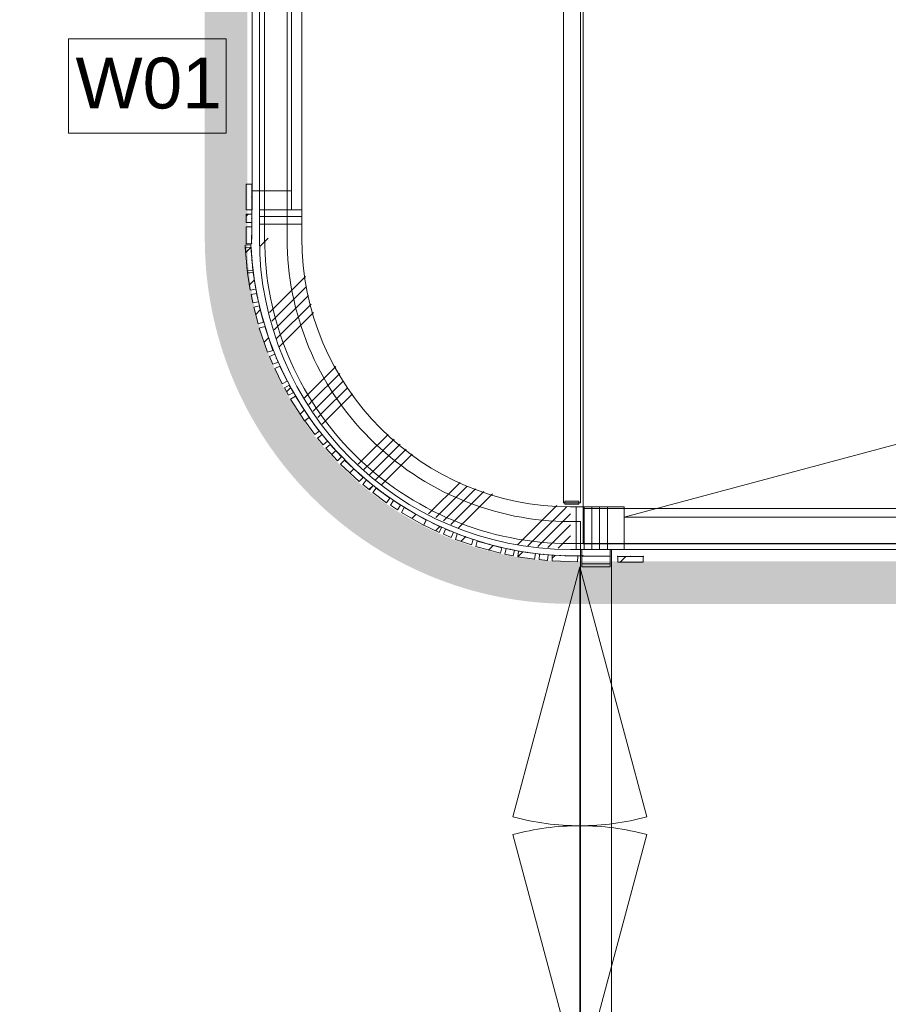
# Model space of a CAD drawing. Header units: millimetres. Extents: x -850 to 154668, y -24973 to 71030.
# Tile 186 of 212: x 72323 to 75393, y 9244 to 12723. Entities that reach past the tile are written whole.
import ezdxf

# ---------------------------------------------------------------- set-up
doc = ezdxf.new("R2010")
doc.units = ezdxf.units.MM
doc.header["$MEASUREMENT"] = 0
doc.linetypes.add('B0103', pattern=[8750, 2500, -1250, 2500, -1250, 0, -1250])
doc.linetypes.add('B0703', pattern=[468.700004, 312.5, -156.200004])
for name, color, linetype in [('New_22 NC Binnenwanden', 7, 'Continuous'), ('New_22 NC Binnenwanden Deuren', 7, 'Continuous'), ('New_22 NC Binnenwanden Doorsnede-arcering', 7, 'Continuous'), ('New_22 NC Binnenwanden Ramen', 7, 'Continuous'), ('New_23 Vloeren', 7, 'Continuous'), ('New_24 Trappen', 7, 'Continuous'), ('New_34 Balustrades', 7, 'Continuous'), ('New_Info Wandafwerking aanduiding', 7, 'Continuous'), ('New_Info Wandafwerking aanduiding Doorsnede-arcering', 7, 'Continuous'), ('New_Z Ruimtefuncties Zone omranding', 7, 'Continuous')]:
    doc.layers.add(name, color=color, linetype=linetype)
doc.styles.add('GENERATED_STYLE_1', font='txt')
pattern_1 = [(45, (0, 0), (-63.63961, 63.63961), [])]

# ---------------------------------------------------------------- blocks, each defined once
blk = doc.blocks.new('Slab_1_2', base_point=(74315, 10871.3))
at = {"layer": 'New_24 Trappen', "color": 1, "linetype": 'Continuous', "lineweight": 0, "flags": 128}
blk.add_lwpolyline([(74315, 10871.3), (75625.3, 10871.3), (75625.3, 11011.3), (75765.3, 11011.3), (75765.3, 12326.3), (75765.3, 12326.3), (75765.3, 13776.2), (75765.3, 15091.2), (75625.3, 15091.2), (75625.3, 15230.7), (74315, 15230.7)], close=True, dxfattribs=at)
blk = doc.blocks.new('Slab_4_2', base_point=(42240, 24215))
at = {"layer": 'New_23 Vloeren', "color": 1, "linetype": 'Continuous', "lineweight": 0, "flags": 128}
blk.add_lwpolyline([(73188.6, 11980), (73188.6, 11951.3, 0.414214), (74268, 10871.9), (79555, 10871.9, 0.414214), (80634.4, 11951.3), (80634.4, 14151.3, 0.417125), (79544.2, 15230.7), (74268, 15230.7, 0.414214), (73188.6, 14151.3)], format="xyb", close=True, dxfattribs=at)
blk = doc.blocks.new('*X403')
at = {"layer": 'New_22 NC Binnenwanden Doorsnede-arcering', "color": 254, "linetype": 'Continuous', "lineweight": 0, "true_color": 0xe9ebeb}
for p, q in [((73170, 14127.4), (73320, 14127.4)), ((73170, 14100), (73320, 14100))]:
    blk.add_line(p, q, dxfattribs=at)
blk = doc.blocks.new('*X404')
at = {"layer": 'New_22 NC Binnenwanden Doorsnede-arcering', "color": 254, "linetype": 'Continuous', "lineweight": 0, "true_color": 0xe9ebeb}
for p, q in [((73170, 12027.4), (73320, 12027.4)), ((73170, 12000), (73320, 12000))]:
    blk.add_line(p, q, dxfattribs=at)
blk = doc.blocks.new('R3 bl ol 22_2')
at = {"layer": 'New_22 NC Binnenwanden Ramen', "color": 1, "linetype": 'Continuous', "lineweight": 0}
for p, q in [((-1000, 0), (-933, 0)), ((-933, 0), (-933, -139)), ((-933, 0), (-33.5, 0)), ((-33.5, -139), (-33.5, 0)), ((-33.5, 0), (0, 0)), ((0, 0), (33.5, 0)), ((33.5, 0), (33.5, -139)), ((33.5, 0), (466.5, 0)), ((466.5, -139), (466.5, 0)), ((466.5, 0), (500, 0)), ((500, 0), (533.5, 0)), ((533.5, 0), (533.5, -139)), ((533.5, 0), (933, 0)), ((933, -139), (933, 0)), ((933, 0), (1000, 0)), ((-933, -139), (-1000, -139)), ((-33.5, -139), (-933, -139)), ((0, -139), (-33.5, -139)), ((33.5, -139), (0, -139)), ((466.5, -139), (33.5, -139)), ((500, -139), (466.5, -139)), ((533.5, -139), (500, -139)), ((933, -139), (533.5, -139)), ((1000, -139), (933, -139))]:
    blk.add_line(p, q, dxfattribs=at)
at = {"layer": 'New_22 NC Binnenwanden Ramen', "color": 9, "linetype": 'Continuous', "lineweight": 0}
for p, q in [((-1000, -25), (1000, -25)), ((-1000, -175), (1000, -175))]:
    blk.add_line(p, q, dxfattribs=at)
at = {"layer": 'New_22 NC Binnenwanden Ramen', "color": 7, "linetype": 'Continuous', "lineweight": 0}
for p, q in [((-1000, -25), (-1000, -139)), ((-1000, -25), (-1000, -139)), ((1000, -25), (1000, -139)), ((1000, -25), (1000, -139)), ((-1000, -139), (-1000, -175)), ((1000, -139), (1000, -175))]:
    blk.add_line(p, q, dxfattribs=at)
blk = doc.blocks.new('Wall_65_2', base_point=(73170, 14151.3))
at = {"layer": 'New_22 NC Binnenwanden', "color": 8, "linetype": 'Continuous', "lineweight": 0, "true_color": 0x778488}
for p, q in [((73170, 14051.3), (73284, 14051.3)), ((73284, 14051.3), (73320, 14051.3)), ((73170, 12051.3), (73284, 12051.3)), ((73284, 12051.3), (73320, 12051.3))]:
    blk.add_line(p, q, dxfattribs=at)
at = {"layer": 'New_22 NC Binnenwanden', "color": 8, "linetype": 'Continuous', "lineweight": 0, "true_color": 0x778488, "flags": 128}
for points in [[(73170, 14151.3), (73170, 14051.3)], [(73320, 14051.3), (73320, 14151.3)], [(73170, 12051.3), (73170, 11951.3)], [(73320, 11951.3), (73320, 12051.3)]]:
    blk.add_lwpolyline(points, dxfattribs=at)
at = {"layer": 'New_22 NC Binnenwanden', "color": 8, "lineweight": 0, "true_color": 0x778488}
for name in ['*X403', '*X404']:
    blk.add_blockref(name, (0, 0), dxfattribs=at)
at = {"layer": 'New_22 NC Binnenwanden Ramen', "color": 1, "linetype": 'Continuous', "lineweight": 0, "zscale": 1000, "rotation": 90}
blk.add_blockref('R3 bl ol 22_2', (73145, 13051.3), dxfattribs=at)
blk = doc.blocks.new('*X411')
at = {"layer": 'New_22 NC Binnenwanden Doorsnede-arcering', "color": 254, "linetype": 'Continuous', "lineweight": 0, "true_color": 0xe9ebeb}
for p, q in [((73200.5, 11951.3), (73172.5, 11923.2)), ((73333.4, 11815.1), (73206.1, 11687.8)), ((73336.9, 11779.8), (73214.3, 11657.2)), ((73343.7, 11747.9), (73222.5, 11626.6)), ((73352.8, 11718.1), (73230.7, 11596)), ((73361.8, 11688.3), (73240.2, 11566.7)), ((73440.4, 11497.8), (73337.7, 11395.2)), ((73453.9, 11472.5), (73357.1, 11375.8)), ((73467.4, 11447.3), (73376.5, 11356.4)), ((73481.2, 11422.2), (73395.9, 11337)), ((73337.7, 11395.2), (73328.3, 11385.7)), ((73498.6, 11400.9), (73415.3, 11317.6)), ((73357.1, 11375.8), (73344.3, 11362.9)), ((73376.5, 11356.4), (73360.2, 11340.1)), ((73395.9, 11337), (73376.2, 11317.3)), ((73415.3, 11317.6), (73392.2, 11294.4)), ((73624.7, 11257.9), (73549.9, 11183)), ((73646, 11240.4), (73569.3, 11163.6)), ((73667.3, 11222.9), (73588.7, 11144.2)), ((73688.6, 11205.4), (73608.1, 11124.8)), ((73549.9, 11183), (73519.2, 11152.4)), ((73709.9, 11187.9), (73627.5, 11105.4)), ((73569.3, 11163.6), (73538.6, 11133)), ((73588.7, 11144.2), (73558, 11113.6)), ((73608.1, 11124.8), (73579.9, 11096.7)), ((73627.5, 11105.4), (73602.8, 11080.8)), ((73879.2, 11088.2), (73767.6, 10976.5)), ((73904.5, 11074.6), (73794, 10964.1)), ((73933.9, 11065.3), (73820.5, 10951.8)), ((73963.7, 11056.2), (73846.9, 10939.5)), ((73993.5, 11047.2), (73873.4, 10927.1)), ((74221.4, 11006.1), (74083, 10867.7)), ((74256.7, 11002.6), (74245.7, 10991.6)), ((74245.7, 10991.6), (74118.7, 10864.5)), ((74265.1, 10972.2), (74154.4, 10861.4)), ((74270, 10977.1), (74265.1, 10972.2)), ((74270, 10938.3), (74190, 10858.3)), ((74270, 10899.5), (74225.7, 10855.2))]:
    blk.add_line(p, q, dxfattribs=at)
blk = doc.blocks.new('Wall_69_2', base_point=(73170, 11951.3))
at = {"layer": 'New_22 NC Binnenwanden', "color": 8, "linetype": 'Continuous', "lineweight": 0, "true_color": 0x778488}
for radius in [1100, 950]:
    blk.add_arc((74270, 11951.3), radius, 180, 270, dxfattribs=at)
at = {"layer": 'New_22 NC Binnenwanden', "color": 8, "lineweight": 0, "true_color": 0x778488}
blk.add_blockref('*X411', (0, 0), dxfattribs=at)
blk = doc.blocks.new('Curtain Wall_10_2')
at = {"layer": 'New_22 NC Binnenwanden Doorsnede-arcering', "linetype": 'Continuous', "lineweight": 0, "true_color": 0x000000}
h = blk.add_hatch(dxfattribs=at)
h.set_pattern_fill('310_Naaldhout__01__0002', color=18, style=0, pattern_type=2)
h.set_pattern_definition(pattern_1)
h.paths.add_polyline_path([(74526.7, 10806.3), (74526.7, 10826.3), (74436.7, 10826.3), (74436.7, 10806.3)])
at = {"layer": 'New_22 NC Binnenwanden', "color": 9, "linetype": 'B0703', "lineweight": 0}
for p, q in [((74436.7, 10826.3), (74481.7, 10826.3)), ((74436.7, 10826.3), (74436.7, 10826.3)), ((74481.7, 10826.3), (74526.7, 10826.3)), ((74526.7, 10826.3), (74526.7, 10826.3))]:
    blk.add_line(p, q, dxfattribs=at)
at = {"layer": 'New_22 NC Binnenwanden', "color": 1, "linetype": 'Continuous', "lineweight": 0}
for p, q in [((74436.7, 10826.3), (74436.7, 10826.3)), ((74481.7, 10826.3), (74436.7, 10826.3)), ((74526.7, 10826.3), (74481.7, 10826.3))]:
    blk.add_line(p, q, dxfattribs=at)
at = {"layer": 'New_22 NC Binnenwanden', "color": 7, "linetype": 'Continuous', "lineweight": 0}
for p, q in [((74526.7, 10826.3), (74436.7, 10826.3)), ((74436.7, 10826.3), (74436.7, 10806.3)), ((74526.7, 10826.3), (74526.7, 10806.3)), ((74526.7, 10806.3), (74436.7, 10806.3))]:
    blk.add_line(p, q, dxfattribs=at)
at = {"layer": 'New_22 NC Binnenwanden', "color": 9, "linetype": 'B0703', "lineweight": 0}
for p in [(74436.7, 10826.3), (74481.7, 10826.3), (74481.7, 10826.3), (74526.7, 10826.3)]:
    blk.add_point(p, dxfattribs=at)
at = {"layer": 'New_22 NC Binnenwanden', "color": 1, "linetype": 'Continuous', "lineweight": 0}
for p in [(74436.7, 10826.3), (74481.7, 10826.3), (74481.7, 10826.3), (74526.7, 10826.3), (74526.7, 10826.3)]:
    blk.add_point(p, dxfattribs=at)
blk = doc.blocks.new('Curtain Wall_13_2')
at = {"layer": 'New_22 NC Binnenwanden Doorsnede-arcering', "linetype": 'Continuous', "lineweight": 0, "true_color": 0x000000}
h = blk.add_hatch(dxfattribs=at)
h.set_pattern_fill('310_Naaldhout__01__0002', color=18, style=0, pattern_type=2)
h.set_pattern_definition(pattern_1)
h.paths.add_polyline_path([(73128.1, 11828.2), (73148, 11830), (73139.5, 11919.6), (73119.6, 11917.8)])
h = blk.add_hatch(dxfattribs=at)
h.set_pattern_fill('310_Naaldhout__01__0002', color=18, style=0, pattern_type=2)
h.set_pattern_definition(pattern_1)
h.paths.add_polyline_path([(73126.4, 11836), (73146.3, 11837.3), (73140.2, 11927.1), (73120.2, 11925.7)])
h = blk.add_hatch(dxfattribs=at)
h.set_pattern_fill('310_Naaldhout__01__0002', color=18, style=0, pattern_type=2)
h.set_pattern_definition(pattern_1)
h.paths.add_polyline_path([(73137.4, 11767.7), (73157.2, 11770.7), (73148.3, 11830), (73128.5, 11827.1)])
h = blk.add_hatch(dxfattribs=at)
h.set_pattern_fill('310_Naaldhout__01__0002', color=18, style=0, pattern_type=2)
h.set_pattern_definition(pattern_1)
h.paths.add_polyline_path([(73146.8, 11722.6), (73166.4, 11726.6), (73160.3, 11756), (73140.7, 11752)])
h = blk.add_hatch(dxfattribs=at)
h.set_pattern_fill('310_Naaldhout__01__0002', color=18, style=0, pattern_type=2)
h.set_pattern_definition(pattern_1)
h.paths.add_polyline_path([(73165.6, 11648.7), (73184.9, 11654), (73169.3, 11711.9), (73150, 11706.7)])
h = blk.add_hatch(dxfattribs=at)
h.set_pattern_fill('310_Naaldhout__01__0002', color=18, style=0, pattern_type=2)
h.set_pattern_definition(pattern_1)
h.paths.add_polyline_path([(73199.2, 11547.8), (73218.1, 11554.3), (73188.7, 11639.4), (73169.8, 11632.9)])
h = blk.add_hatch(dxfattribs=at)
h.set_pattern_fill('310_Naaldhout__01__0002', color=18, style=0, pattern_type=2)
h.set_pattern_definition(pattern_1)
h.paths.add_polyline_path([(73217.8, 11505.3), (73236.2, 11513.1), (73224.6, 11540.7), (73206.2, 11533)])
h = blk.add_hatch(dxfattribs=at)
h.set_pattern_fill('310_Naaldhout__01__0002', color=18, style=0, pattern_type=2)
h.set_pattern_definition(pattern_1)
h.paths.add_polyline_path([(73250.4, 11436.5), (73268.4, 11445.3), (73242.1, 11499.2), (73224.1, 11490.5)])
h = blk.add_hatch(dxfattribs=at)
h.set_pattern_fill('310_Naaldhout__01__0002', color=18, style=0, pattern_type=2)
h.set_pattern_definition(pattern_1)
h.paths.add_polyline_path([(73272.8, 11396.2), (73290.3, 11405.9), (73275.6, 11432.1), (73258.2, 11422.4)])
h = blk.add_hatch(dxfattribs=at)
h.set_pattern_fill('310_Naaldhout__01__0002', color=18, style=0, pattern_type=2)
h.set_pattern_definition(pattern_1)
h.paths.add_polyline_path([(73328.9, 11306), (73345.8, 11316.8), (73297.1, 11392.5), (73280.3, 11381.7)])
h = blk.add_hatch(dxfattribs=at)
h.set_pattern_fill('310_Naaldhout__01__0002', color=18, style=0, pattern_type=2)
h.set_pattern_definition(pattern_1)
h.paths.add_polyline_path([(73365.7, 11256.9), (73381.8, 11268.8), (73346.3, 11317.1), (73330.1, 11305.3)])
h = blk.add_hatch(dxfattribs=at)
h.set_pattern_fill('310_Naaldhout__01__0002', color=18, style=0, pattern_type=2)
h.set_pattern_definition(pattern_1)
h.paths.add_polyline_path([(73395, 11221.3), (73410.5, 11234.1), (73391.4, 11257.2), (73376, 11244.5)])
h = blk.add_hatch(dxfattribs=at)
h.set_pattern_fill('310_Naaldhout__01__0002', color=18, style=0, pattern_type=2)
h.set_pattern_definition(pattern_1)
h.paths.add_polyline_path([(73446, 11164.8), (73460.7, 11178.4), (73419.9, 11222.3), (73405.2, 11208.7)])
h = blk.add_hatch(dxfattribs=at)
h.set_pattern_fill('310_Naaldhout__01__0002', color=18, style=0, pattern_type=2)
h.set_pattern_definition(pattern_1)
h.paths.add_polyline_path([(73522.7, 11091), (73536.4, 11105.6), (73470.8, 11167.2), (73457.1, 11152.6)])
h = blk.add_hatch(dxfattribs=at)
h.set_pattern_fill('310_Naaldhout__01__0002', color=18, style=0, pattern_type=2)
h.set_pattern_definition(pattern_1)
h.paths.add_polyline_path([(73559, 11062.1), (73571.7, 11077.5), (73548.5, 11096.6), (73535.8, 11081.2)])
h = blk.add_hatch(dxfattribs=at)
h.set_pattern_fill('310_Naaldhout__01__0002', color=18, style=0, pattern_type=2)
h.set_pattern_definition(pattern_1)
h.paths.add_polyline_path([(73619.9, 11016.4), (73631.7, 11032.6), (73583.4, 11068.1), (73571.5, 11051.9)])
h = blk.add_hatch(dxfattribs=at)
h.set_pattern_fill('310_Naaldhout__01__0002', color=18, style=0, pattern_type=2)
h.set_pattern_definition(pattern_1)
h.paths.add_polyline_path([(73658.5, 10991.2), (73669.4, 11007.9), (73644.3, 11024.3), (73633.4, 11007.5)])
h = blk.add_hatch(dxfattribs=at)
h.set_pattern_fill('310_Naaldhout__01__0002', color=18, style=0, pattern_type=2)
h.set_pattern_definition(pattern_1)
h.paths.add_polyline_path([(73750.2, 10937.5), (73760, 10954.9), (73681.7, 10999.2), (73671.9, 10981.8)])
h = blk.add_hatch(dxfattribs=at)
h.set_pattern_fill('310_Naaldhout__01__0002', color=18, style=0, pattern_type=2)
h.set_pattern_definition(pattern_1)
h.paths.add_polyline_path([(73805.5, 10911.1), (73814.3, 10929.1), (73760.3, 10955.4), (73751.6, 10937.4)])
h = blk.add_hatch(dxfattribs=at)
h.set_pattern_fill('310_Naaldhout__01__0002', color=18, style=0, pattern_type=2)
h.set_pattern_definition(pattern_1)
h.paths.add_polyline_path([(73848.1, 10893.3), (73855.8, 10911.8), (73828.2, 10923.4), (73820.4, 10905)])
h = blk.add_hatch(dxfattribs=at)
h.set_pattern_fill('310_Naaldhout__01__0002', color=18, style=0, pattern_type=2)
h.set_pattern_definition(pattern_1)
h.paths.add_polyline_path([(73919.6, 10867), (73926.2, 10885.9), (73869.6, 10905.8), (73863, 10886.9)])
h = blk.add_hatch(dxfattribs=at)
h.set_pattern_fill('310_Naaldhout__01__0002', color=18, style=0, pattern_type=2)
h.set_pattern_definition(pattern_1)
h.paths.add_polyline_path([(74021.8, 10837.5), (74027.1, 10856.8), (73940.4, 10880.7), (73935, 10861.5)])
h = blk.add_hatch(dxfattribs=at)
h.set_pattern_fill('310_Naaldhout__01__0002', color=18, style=0, pattern_type=2)
h.set_pattern_definition(pattern_1)
h.paths.add_polyline_path([(74067.3, 10828.8), (74071.4, 10848.3), (74042, 10854.4), (74038, 10834.8)])
h = blk.add_hatch(dxfattribs=at)
h.set_pattern_fill('310_Naaldhout__01__0002', color=18, style=0, pattern_type=2)
h.set_pattern_definition(pattern_1)
h.paths.add_polyline_path([(74142.5, 10816.7), (74145.5, 10836.5), (74086.1, 10845.4), (74083.2, 10825.6)])
h = blk.add_hatch(dxfattribs=at)
h.set_pattern_fill('310_Naaldhout__01__0002', color=18, style=0, pattern_type=2)
h.set_pattern_definition(pattern_1)
h.paths.add_polyline_path([(74188.4, 10812.3), (74190.3, 10832.2), (74160.4, 10835), (74158.6, 10815.1)])
h = blk.add_hatch(dxfattribs=at)
h.set_pattern_fill('310_Naaldhout__01__0002', color=18, style=0, pattern_type=2)
h.set_pattern_definition(pattern_1)
h.paths.add_polyline_path([(74294.5, 10807.4), (74295.2, 10827.4), (74205.2, 10830.4), (74204.6, 10810.4)])
at = {"layer": 'New_22 NC Binnenwanden', "color": 7, "linetype": 'Continuous', "lineweight": 0}
for p, q in [((73139.5, 11919.6), (73119.6, 11917.8)), ((73119.6, 11917.8), (73128.1, 11828.2)), ((73140.2, 11927.1), (73120.2, 11925.7)), ((73120.2, 11925.7), (73126.4, 11836)), ((73139.5, 11919.6), (73148, 11830)), ((73140.2, 11927.1), (73146.3, 11837.3)), ((73146.3, 11837.3), (73126.4, 11836)), ((73148, 11830), (73128.1, 11828.2)), ((73148.3, 11830), (73128.5, 11827.1)), ((73148.3, 11830), (73157.2, 11770.7)), ((73128.5, 11827.1), (73137.4, 11767.7)), ((73157.2, 11770.7), (73137.4, 11767.7)), ((73160.3, 11756), (73140.7, 11752)), ((73140.7, 11752), (73146.8, 11722.6)), ((73166.4, 11726.6), (73146.8, 11722.6)), ((73160.3, 11756), (73166.4, 11726.6)), ((73169.3, 11711.9), (73150, 11706.7)), ((73150, 11706.7), (73165.6, 11648.7)), ((73169.3, 11711.9), (73184.9, 11654)), ((73184.9, 11654), (73165.6, 11648.7)), ((73188.7, 11639.4), (73169.8, 11632.9)), ((73169.8, 11632.9), (73199.2, 11547.8)), ((73188.7, 11639.4), (73218.1, 11554.3)), ((73218.1, 11554.3), (73199.2, 11547.8)), ((73224.6, 11540.7), (73206.2, 11533)), ((73206.2, 11533), (73217.8, 11505.3)), ((73224.6, 11540.7), (73236.2, 11513.1)), ((73236.2, 11513.1), (73217.8, 11505.3)), ((73242.1, 11499.2), (73224.1, 11490.5)), ((73224.1, 11490.5), (73250.4, 11436.5)), ((73242.1, 11499.2), (73268.4, 11445.3)), ((73268.4, 11445.3), (73250.4, 11436.5)), ((73275.6, 11432.1), (73258.2, 11422.4)), ((73258.2, 11422.4), (73272.8, 11396.2)), ((73275.6, 11432.1), (73290.3, 11405.9)), ((73290.3, 11405.9), (73272.8, 11396.2)), ((73297.1, 11392.5), (73280.3, 11381.7)), ((73280.3, 11381.7), (73328.9, 11306)), ((73297.1, 11392.5), (73345.8, 11316.8)), ((73345.8, 11316.8), (73328.9, 11306)), ((73346.3, 11317.1), (73330.1, 11305.3)), ((73346.3, 11317.1), (73381.8, 11268.8)), ((73330.1, 11305.3), (73365.7, 11256.9)), ((73381.8, 11268.8), (73365.7, 11256.9)), ((73391.4, 11257.2), (73376, 11244.5)), ((73376, 11244.5), (73395, 11221.3)), ((73391.4, 11257.2), (73410.5, 11234.1)), ((73410.5, 11234.1), (73395, 11221.3)), ((73419.9, 11222.3), (73405.2, 11208.7)), ((73405.2, 11208.7), (73446, 11164.8)), ((73419.9, 11222.3), (73460.7, 11178.4)), ((73460.7, 11178.4), (73446, 11164.8)), ((73470.8, 11167.2), (73457.1, 11152.6)), ((73457.1, 11152.6), (73522.7, 11091)), ((73470.8, 11167.2), (73536.4, 11105.6)), ((73536.4, 11105.6), (73522.7, 11091)), ((73548.5, 11096.6), (73535.8, 11081.2)), ((73535.8, 11081.2), (73559, 11062.1)), ((73548.5, 11096.6), (73571.7, 11077.5)), ((73571.7, 11077.5), (73559, 11062.1)), ((73583.4, 11068.1), (73571.5, 11051.9)), ((73583.4, 11068.1), (73631.7, 11032.6)), ((73571.5, 11051.9), (73619.9, 11016.4)), ((73631.7, 11032.6), (73619.9, 11016.4)), ((73644.3, 11024.3), (73633.4, 11007.5)), ((73633.4, 11007.5), (73658.5, 10991.2)), ((73644.3, 11024.3), (73669.4, 11007.9)), ((73669.4, 11007.9), (73658.5, 10991.2)), ((73681.7, 10999.2), (73671.9, 10981.8)), ((73681.7, 10999.2), (73760, 10954.9)), ((73671.9, 10981.8), (73750.2, 10937.5)), ((73760, 10954.9), (73750.2, 10937.5)), ((73760.3, 10955.4), (73751.6, 10937.4)), ((73751.6, 10937.4), (73805.5, 10911.1)), ((73760.3, 10955.4), (73814.3, 10929.1)), ((73814.3, 10929.1), (73805.5, 10911.1)), ((73828.2, 10923.4), (73820.4, 10905)), ((73820.4, 10905), (73848.1, 10893.3)), ((73828.2, 10923.4), (73855.8, 10911.8)), ((73855.8, 10911.8), (73848.1, 10893.3)), ((73869.6, 10905.8), (73863, 10886.9)), ((73869.6, 10905.8), (73926.2, 10885.9)), ((73863, 10886.9), (73919.6, 10867)), ((73926.2, 10885.9), (73919.6, 10867)), ((73940.4, 10880.7), (73935, 10861.5)), ((73935, 10861.5), (74021.8, 10837.5)), ((73940.4, 10880.7), (74027.1, 10856.8)), ((74027.1, 10856.8), (74021.8, 10837.5)), ((74042, 10854.4), (74038, 10834.8)), ((74042, 10854.4), (74071.4, 10848.3)), ((74038, 10834.8), (74067.3, 10828.8)), ((74071.4, 10848.3), (74067.3, 10828.8)), ((74086.1, 10845.4), (74083.2, 10825.6)), ((74083.2, 10825.6), (74142.5, 10816.7)), ((74086.1, 10845.4), (74145.5, 10836.5)), ((74145.5, 10836.5), (74142.5, 10816.7)), ((74160.4, 10835), (74158.6, 10815.1)), ((74160.4, 10835), (74190.3, 10832.2)), ((74190.3, 10832.2), (74188.4, 10812.3)), ((74205.2, 10830.4), (74204.6, 10810.4)), ((74205.2, 10830.4), (74295.2, 10827.4)), ((74295.2, 10827.4), (74294.5, 10807.4)), ((74158.6, 10815.1), (74188.4, 10812.3)), ((74204.6, 10810.4), (74294.5, 10807.4))]:
    blk.add_line(p, q, dxfattribs=at)
at = {"layer": 'New_22 NC Binnenwanden', "color": 9, "linetype": 'B0703', "lineweight": 0}
for p, q in [((73140.8, 11917.7), (73143.3, 11882.2)), ((73143.3, 11882.2), (73143.8, 11874.8)), ((73143.8, 11874.8), (73152.7, 11800.4)), ((73152.7, 11800.4), (73163.4, 11741.3)), ((73163.4, 11741.3), (73177.1, 11682.9)), ((73177.1, 11682.9), (73203.4, 11596.8)), ((73203.4, 11596.8), (73230.4, 11526.9)), ((73230.4, 11526.9), (73255.3, 11472.3)), ((73255.3, 11472.3), (73283, 11419)), ((73283, 11419), (73321.4, 11354.7)), ((73321.4, 11354.7), (73364, 11292.9)), ((73364, 11292.9), (73400.9, 11245.6)), ((73400.9, 11245.6), (73440.3, 11200.3)), ((73440.3, 11200.3), (73503.6, 11136.4)), ((73503.6, 11136.4), (73560.1, 11087.1)), ((73560.1, 11087.1), (73607.6, 11050.3)), ((73607.6, 11050.3), (73656.8, 11016.1)), ((73656.8, 11016.1), (73720.9, 10977)), ((73720.9, 10977), (73787.3, 10942.2)), ((73787.3, 10942.2), (73842, 10917.6)), ((73842, 10917.6), (73897.9, 10895.8)), ((73897.9, 10895.8), (73983.7, 10868.7)), ((73983.7, 10868.7), (74056.7, 10851.4)), ((74056.7, 10851.4), (74115.8, 10840.9)), ((74115.8, 10840.9), (74175.3, 10833.6)), ((74175.3, 10833.6), (74250.2, 10828.9)), ((74250.2, 10828.9), (74313.7, 10828.7))]:
    blk.add_line(p, q, dxfattribs=at)
at = {"layer": 'New_22 NC Binnenwanden', "color": 1, "linetype": 'Continuous', "lineweight": 0}
for p, q in [((73143.3, 11882.2), (73140.8, 11917.7)), ((73143.8, 11874.8), (73143.3, 11882.2)), ((73152.7, 11800.4), (73143.8, 11874.8)), ((73163.4, 11741.3), (73152.7, 11800.4)), ((73177.1, 11682.9), (73163.4, 11741.3)), ((73203.4, 11596.8), (73177.1, 11682.9)), ((73230.4, 11526.9), (73203.4, 11596.8)), ((73255.3, 11472.3), (73230.4, 11526.9)), ((73283, 11419), (73255.3, 11472.3)), ((73321.4, 11354.7), (73283, 11419)), ((73364, 11292.9), (73321.4, 11354.7)), ((73400.9, 11245.6), (73364, 11292.9)), ((73440.3, 11200.3), (73400.9, 11245.6)), ((73503.6, 11136.4), (73440.3, 11200.3)), ((73560.1, 11087.1), (73503.6, 11136.4)), ((73607.6, 11050.3), (73560.1, 11087.1)), ((73656.8, 11016.1), (73607.6, 11050.3)), ((73720.9, 10977), (73656.8, 11016.1)), ((73787.3, 10942.2), (73720.9, 10977)), ((73842, 10917.6), (73787.3, 10942.2)), ((73897.9, 10895.8), (73842, 10917.6)), ((73983.7, 10868.7), (73897.9, 10895.8)), ((74056.7, 10851.4), (73983.7, 10868.7)), ((74115.8, 10840.9), (74056.7, 10851.4)), ((74175.3, 10833.6), (74115.8, 10840.9)), ((74250.2, 10828.9), (74175.3, 10833.6)), ((74313.7, 10828.7), (74250.2, 10828.9))]:
    blk.add_line(p, q, dxfattribs=at)
at = {"layer": 'New_22 NC Binnenwanden', "color": 9, "linetype": 'B0703', "lineweight": 0}
for p in [(73140.8, 11917.7), (73143.3, 11882.2), (73143.3, 11882.2), (73143.8, 11874.8), (73152.7, 11800.4), (73163.4, 11741.3), (73177.1, 11682.9), (73203.4, 11596.8), (73230.4, 11526.9), (73255.3, 11472.3), (73283, 11419), (73321.4, 11354.7), (73364, 11292.9), (73400.9, 11245.6), (73440.3, 11200.3), (73503.6, 11136.4), (73560.1, 11087.1), (73607.6, 11050.3), (73656.8, 11016.1), (73720.9, 10977), (73787.3, 10942.2), (73842, 10917.6), (73897.9, 10895.8), (73983.7, 10868.7), (74056.7, 10851.4), (74115.8, 10840.9), (74175.3, 10833.6), (74250.2, 10828.9), (74313.7, 10828.7)]:
    blk.add_point(p, dxfattribs=at)
at = {"layer": 'New_22 NC Binnenwanden', "color": 1, "linetype": 'Continuous', "lineweight": 0}
for p in [(73140.8, 11917.7), (73143.3, 11882.2), (73143.8, 11874.8), (73152.7, 11800.4), (73163.4, 11741.3), (73177.1, 11682.9), (73203.4, 11596.8), (73230.4, 11526.9), (73255.3, 11472.3), (73283, 11419), (73321.4, 11354.7), (73364, 11292.9), (73400.9, 11245.6), (73440.3, 11200.3), (73503.6, 11136.4), (73560.1, 11087.1), (73607.6, 11050.3), (73656.8, 11016.1), (73720.9, 10977), (73787.3, 10942.2), (73842, 10917.6), (73897.9, 10895.8), (73983.7, 10868.7), (74056.7, 10851.4), (74115.8, 10840.9), (74175.3, 10833.6), (74250.2, 10828.9), (74313.7, 10828.7)]:
    blk.add_point(p, dxfattribs=at)
blk = doc.blocks.new('Curtain Wall_16_2')
at = {"layer": 'New_22 NC Binnenwanden Doorsnede-arcering', "linetype": 'Continuous', "lineweight": 0, "true_color": 0x000000}
h = blk.add_hatch(dxfattribs=at)
h.set_pattern_fill('310_Naaldhout__01__0002', color=18, style=0, pattern_type=2)
h.set_pattern_definition(pattern_1)
h.paths.add_polyline_path([(73123, 12051.3), (73143, 12051.3), (73143.2, 12141.3), (73123.2, 12141.3)])
h = blk.add_hatch(dxfattribs=at)
h.set_pattern_fill('310_Naaldhout__01__0002', color=18, style=0, pattern_type=2)
h.set_pattern_definition(pattern_1)
h.paths.add_polyline_path([(73122.9, 12006.3), (73142.9, 12006.3), (73143, 12036.3), (73123, 12036.3)])
h = blk.add_hatch(dxfattribs=at)
h.set_pattern_fill('310_Naaldhout__01__0002', color=18, style=0, pattern_type=2)
h.set_pattern_definition(pattern_1)
h.paths.add_polyline_path([(73122.7, 11931.3), (73142.7, 11931.3), (73142.8, 11991.3), (73122.8, 11991.3)])
at = {"layer": 'New_22 NC Binnenwanden', "color": 7, "linetype": 'Continuous', "lineweight": 0}
for p, q in [((73123.2, 12141.3), (73123, 12051.3)), ((73123.2, 12141.3), (73143.2, 12141.3)), ((73143.2, 12141.3), (73143, 12051.3)), ((73123, 12051.3), (73143, 12051.3)), ((73123, 12036.3), (73122.9, 12006.3)), ((73122.9, 12006.3), (73142.9, 12006.3)), ((73123, 12036.3), (73143, 12036.3)), ((73143, 12036.3), (73142.9, 12006.3)), ((73122.8, 11991.3), (73122.7, 11931.3)), ((73122.8, 11991.3), (73142.8, 11991.3)), ((73142.8, 11991.3), (73142.7, 11931.3)), ((73122.7, 11931.3), (73142.7, 11931.3))]:
    blk.add_line(p, q, dxfattribs=at)
at = {"layer": 'New_22 NC Binnenwanden', "color": 9, "linetype": 'B0703', "lineweight": 0}
for p, q in [((73143.2, 12141.3), (73143.1, 12096.3)), ((73143.2, 12141.3), (73143.2, 12141.3)), ((73143.1, 12096.3), (73142.9, 12021.3)), ((73142.9, 12021.3), (73142.8, 11961.3)), ((73142.8, 11961.3), (73142.7, 11931.3))]:
    blk.add_line(p, q, dxfattribs=at)
at = {"layer": 'New_22 NC Binnenwanden', "color": 1, "linetype": 'Continuous', "lineweight": 0}
for p, q in [((73143.1, 12096.3), (73143.2, 12141.3)), ((73143.2, 12141.3), (73143.2, 12141.3)), ((73143.2, 12141.3), (73143.2, 12141.3)), ((73142.9, 12021.3), (73143.1, 12096.3)), ((73142.8, 11961.3), (73142.9, 12021.3)), ((73142.7, 11931.3), (73142.8, 11961.3)), ((73142.7, 11931.3), (73142.7, 11931.3))]:
    blk.add_line(p, q, dxfattribs=at)
at = {"layer": 'New_22 NC Binnenwanden', "color": 9, "linetype": 'B0703', "lineweight": 0}
for p in [(73143.1, 12096.3), (73142.9, 12021.3), (73142.8, 11961.3), (73142.7, 11931.3)]:
    blk.add_point(p, dxfattribs=at)
at = {"layer": 'New_22 NC Binnenwanden', "color": 1, "linetype": 'Continuous', "lineweight": 0}
for p in [(73143.1, 12096.3), (73143.1, 12096.3), (73142.9, 12021.3), (73142.9, 12021.3), (73142.8, 11961.3), (73142.8, 11961.3), (73142.7, 11931.3)]:
    blk.add_point(p, dxfattribs=at)
blk = doc.blocks.new('Railing_3_2')
at = {"layer": 'New_34 Balustrades', "color": 9, "linetype": 'Continuous', "lineweight": 0}
for p, q in [((74304.7, 15086.3), (74244.7, 15086.3)), ((74244.7, 15086.3), (74244.7, 11016.3)), ((74299.7, 15091.3), (74249.7, 15091.3)), ((74249.7, 15091.3), (74249.7, 15081.3)), ((74249.7, 15081.3), (74299.7, 15081.3)), ((74299.7, 15081.3), (74299.7, 15091.3)), ((74304.7, 11016.3), (74304.7, 15086.3)), ((74244.7, 11016.3), (74304.7, 11016.3)), ((74299.7, 11021.3), (74249.7, 11021.3)), ((74249.7, 11021.3), (74249.7, 11011.3)), ((74249.7, 11011.3), (74299.7, 11011.3)), ((74299.7, 11011.3), (74299.7, 11021.3))]:
    blk.add_line(p, q, dxfattribs=at)
blk = doc.blocks.new('*X2318')
at = {"layer": 'New_22 NC Binnenwanden Doorsnede-arcering', "color": 254, "linetype": 'Continuous', "lineweight": 0, "true_color": 0xe9ebeb}
for p, q in [((74310, 10827.4), (74410, 10827.4)), ((74310, 10800), (74410, 10800))]:
    blk.add_line(p, q, dxfattribs=at)
blk = doc.blocks.new('D2 22_2')
at = {"layer": 'New_22 NC Binnenwanden Deuren', "color": 1, "linetype": 'Continuous', "lineweight": 0}
for p, q in [((-915, 0), (-31.2, 236.8)), ((915, 0), (31.2, 236.8)), ((-915, 0), (0, 0)), ((915, 0), (0, 0))]:
    blk.add_line(p, q, dxfattribs=at)
at = {"layer": 'New_22 NC Binnenwanden Deuren', "color": 1, "linetype": 'B0103', "lineweight": 0}
for p, q in [((-915, 0), (-31.2, -236.8)), ((-915, 0), (0, 0)), ((915, 0), (0, 0)), ((915, 0), (31.2, -236.8))]:
    blk.add_line(p, q, dxfattribs=at)
at = {"layer": 'New_22 NC Binnenwanden Deuren', "color": 7, "linetype": 'Continuous', "lineweight": 0}
for p, q in [((-915, -7), (-915, -107)), ((-915, -7), (-915, -107)), ((915, -7), (915, -107)), ((915, -7), (915, -107))]:
    blk.add_line(p, q, dxfattribs=at)
at = {"layer": 'New_22 NC Binnenwanden Deuren', "color": 1, "linetype": 'Continuous', "lineweight": 0}
for centre, start, end in [((-915, 0), 0, 15), ((915, 0), 165, 180), ((-915, 0), 345, 0), ((915, 0), 180, 195)]:
    blk.add_arc(centre, 915, start, end, dxfattribs=at)
blk = doc.blocks.new('Wall_437_2', base_point=(74310, 8950.1))
at = {"layer": 'New_22 NC Binnenwanden', "color": 8, "linetype": 'Continuous', "lineweight": 0, "true_color": 0x778488}
for p, q in [((74310, 10790), (74410, 10790)), ((74310, 8960), (74410, 8960))]:
    blk.add_line(p, q, dxfattribs=at)
at = {"layer": 'New_22 NC Binnenwanden', "color": 8, "linetype": 'Continuous', "lineweight": 0, "true_color": 0x778488, "flags": 128}
for points in [[(74410, 10851.3), (74310, 10851.3)], [(74310, 10851.3), (74310, 10790)], [(74410, 10790), (74410, 10851.3)], [(74310, 8960), (74310, 8950.1)], [(74410, 8950.1), (74310, 8950.1)], [(74410, 8950.1), (74410, 8960)]]:
    blk.add_lwpolyline(points, dxfattribs=at)
at = {"layer": 'New_22 NC Binnenwanden', "color": 8, "lineweight": 0, "true_color": 0x778488}
blk.add_blockref('*X2318', (0, 0), dxfattribs=at)
at = {"layer": 'New_22 NC Binnenwanden Deuren', "color": 1, "linetype": 'Continuous', "lineweight": 0, "zscale": 1000, "rotation": 90}
blk.add_blockref('D2 22_2', (74303, 9875), dxfattribs=at)
blk = doc.blocks.new('*X2592')
at = {"layer": 'New_22 NC Binnenwanden Doorsnede-arcering', "color": 254, "linetype": 'Continuous', "lineweight": 0, "true_color": 0xe9ebeb}
for p, q in [((74290.3, 10851.3), (74290.3, 11001.3)), ((74317.7, 10851.3), (74317.7, 11001.3)), ((74345.1, 10851.3), (74345.1, 11001.3)), ((74372.6, 10851.3), (74372.6, 11001.3)), ((74400, 10851.3), (74400, 11001.3))]:
    blk.add_line(p, q, dxfattribs=at)
blk = doc.blocks.new('D1 22_11')
at = {"layer": 'New_22 NC Binnenwanden Deuren', "color": 1, "linetype": 'Continuous', "lineweight": 0}
for q in [(-481.8, 267.6), (-517, 0)]:
    blk.add_line((517, 0), q, dxfattribs=at)
at = {"layer": 'New_22 NC Binnenwanden Deuren', "color": 7, "linetype": 'Continuous', "lineweight": 0}
for p, q in [((-517, 0), (-517, 36)), ((517, 0), (517, 36)), ((-517, -114), (-517, 0)), ((-517, -114), (-517, 0)), ((517, -114), (517, 0)), ((517, -114), (517, 0))]:
    blk.add_line(p, q, dxfattribs=at)
at = {"layer": 'New_22 NC Binnenwanden Deuren', "color": 1, "linetype": 'Continuous', "lineweight": 0}
blk.add_arc((517, 0), 1034, 165, 180, dxfattribs=at)
blk = doc.blocks.new('Wall_514_2', base_point=(74270, 10851.3))
at = {"layer": 'New_22 NC Binnenwanden', "color": 8, "linetype": 'Continuous', "lineweight": 0, "true_color": 0x778488}
for p, q in [((74459.7, 10965.3), (74459.7, 11001.3)), ((74459.7, 10851.3), (74459.7, 10965.3))]:
    blk.add_line(p, q, dxfattribs=at)
at = {"layer": 'New_22 NC Binnenwanden', "color": 8, "linetype": 'Continuous', "lineweight": 0, "true_color": 0x778488, "flags": 128}
for points in [[(74459.7, 11001.3), (74270, 11001.3)], [(74270, 10851.3), (74459.7, 10851.3)]]:
    blk.add_lwpolyline(points, dxfattribs=at)
at = {"layer": 'New_22 NC Binnenwanden', "color": 8, "lineweight": 0, "true_color": 0x778488}
blk.add_blockref('*X2592', (0, 0), dxfattribs=at)
at = {"layer": 'New_22 NC Binnenwanden Deuren', "color": 1, "linetype": 'Continuous', "lineweight": 0, "xscale": -1, "zscale": 1000}
blk.add_blockref('D1 22_11', (74976.7, 10965.3), dxfattribs=at)
blk = doc.blocks.new('Wall_595_2', base_point=(73052, 11950))
at = {"layer": 'New_Info Wandafwerking aanduiding Doorsnede-arcering', "linetype": 'Continuous', "lineweight": 0, "true_color": 0x99a3a6}
blk.add_hatch(color=253, dxfattribs=at).paths.add_polyline_path([(72977, 11950, 0.414214), (74268, 10659), (74268, 10809, -0.414214), (73127, 11950)])
blk = doc.blocks.new('Wall_596_2', base_point=(74268, 10734))
at = {"layer": 'New_Info Wandafwerking aanduiding Doorsnede-arcering', "linetype": 'Continuous', "lineweight": 0, "true_color": 0x99a3a6}
blk.add_hatch(color=253, dxfattribs=at).paths.add_polyline_path([(74268, 10659), (79560, 10659), (79560, 10809), (74268, 10809)])
blk = doc.blocks.new('Wall_602_2', base_point=(73052, 14150))
at = {"layer": 'New_Info Wandafwerking aanduiding Doorsnede-arcering', "linetype": 'Continuous', "lineweight": 0, "true_color": 0x99a3a6}
blk.add_hatch(color=253, dxfattribs=at).paths.add_polyline_path([(72977, 14150), (72977, 11950), (73127, 11950), (73127, 14150)])

msp = doc.modelspace()

# ---------------------------------------------------------------- linework, layer by layer
at = {"layer": 'New_Info Wandafwerking aanduiding', "color": 9, "linetype": 'Continuous', "lineweight": 0, "flags": 128}
msp.add_lwpolyline([(72495.1, 12655.3), (73052, 12655.3), (73052, 12322.5), (72495.1, 12322.5)], close=True, dxfattribs=at)
at = {"layer": 'New_Z Ruimtefuncties Zone omranding', "color": 41, "linetype": 'Continuous', "lineweight": 0, "true_color": 0xffdd55, "flags": 128}
msp.add_lwpolyline([(62210.1, 1975.4), (73359.9, 1975.2), (73360, 8949.9), (74305.1, 8949.8), (74305.1, 10949.8), (74268, 10949.8, -0.414214), (73268, 11949.9), (73268, 14149.9, -0.414214), (74268, 15149.8), (74302.8, 15149.8), (74302.8, 17149.8), (73460.1, 17149.9), (73460.2, 26224.9), (73260.2, 26224.9, 0.414216), (71960.2, 24924.9), (71960.3, 20054.3), (64160.1, 20054.4)], format="xyb", dxfattribs=at)
at = {"layer": 'New_Z Ruimtefuncties Zone omranding', "color": 41, "linetype": 'Continuous', "lineweight": 0, "true_color": 0xffeeaa, "flags": 128}
msp.add_lwpolyline([(74415, 8950.1), (87860, 8949.7), (87860, 4750), (89710, 4750), (89710, 17150), (89710, 21350), (87860, 21350), (87860, 17150), (80560, 17150), (74416.7, 17150), (74416.7, 15251.3), (79555, 15251.3), (79555, 15250.4, -0.414214), (80655.4, 14150), (80655, 14150), (80655, 11950), (80654.6, 11950, -0.414214), (79555, 10850.4), (74415, 10850.4)], format="xyb", close=True, dxfattribs=at)
msp.add_lwpolyline([(74314.7, 15106.3), (74314.7, 10996.3), (79575.1, 10996.3), (79575.1, 15106.3)], close=True, dxfattribs=at)

# ---------------------------------------------------------------- block references
at = {"layer": 'New_22 NC Binnenwanden', "color": 8, "lineweight": 0, "true_color": 0x778488}
for name, p in [('Wall_65_2', (73170, 14151.3)), ('Wall_69_2', (73170, 11951.3)), ('Wall_514_2', (74270, 10851.3)), ('Wall_437_2', (74310, 8950.1))]:
    msp.add_blockref(name, p, dxfattribs=at)
at = {"layer": 'New_22 NC Binnenwanden', "linetype": 'Continuous', "lineweight": 0}
for name in ['Curtain Wall_16_2', 'Curtain Wall_13_2', 'Curtain Wall_10_2']:
    msp.add_blockref(name, (0, 0), dxfattribs=at)
at = {"layer": 'New_23 Vloeren', "color": 1, "linetype": 'Continuous', "lineweight": 0}
msp.add_blockref('Slab_4_2', (42240, 24215), dxfattribs=at)
at = {"layer": 'New_24 Trappen', "color": 1, "linetype": 'Continuous', "lineweight": 0}
msp.add_blockref('Slab_1_2', (74315, 10871.3), dxfattribs=at)
at = {"layer": 'New_34 Balustrades', "color": 9, "linetype": 'Continuous', "lineweight": 0}
msp.add_blockref('Railing_3_2', (0, 0), dxfattribs=at)
at = {"layer": 'New_Info Wandafwerking aanduiding', "color": 1, "lineweight": 0}
for name, p in [('Wall_602_2', (73052, 14150)), ('Wall_595_2', (73052, 11950)), ('Wall_596_2', (74268, 10734))]:
    msp.add_blockref(name, p, dxfattribs=at)

# ---------------------------------------------------------------- texts
at = {"layer": 'New_Info Wandafwerking aanduiding', "color": 2, "linetype": 'Continuous', "lineweight": 0, "insert": (72520.1, 12589.2), "char_height": 180, "attachment_point": 1, "style": 'GENERATED_STYLE_1'}
msp.add_mtext('\\A1;{\\pql;\\fArial|b0|i0|c0|p38;W01}', dxfattribs=at)

doc.saveas('drawing.dxf')
